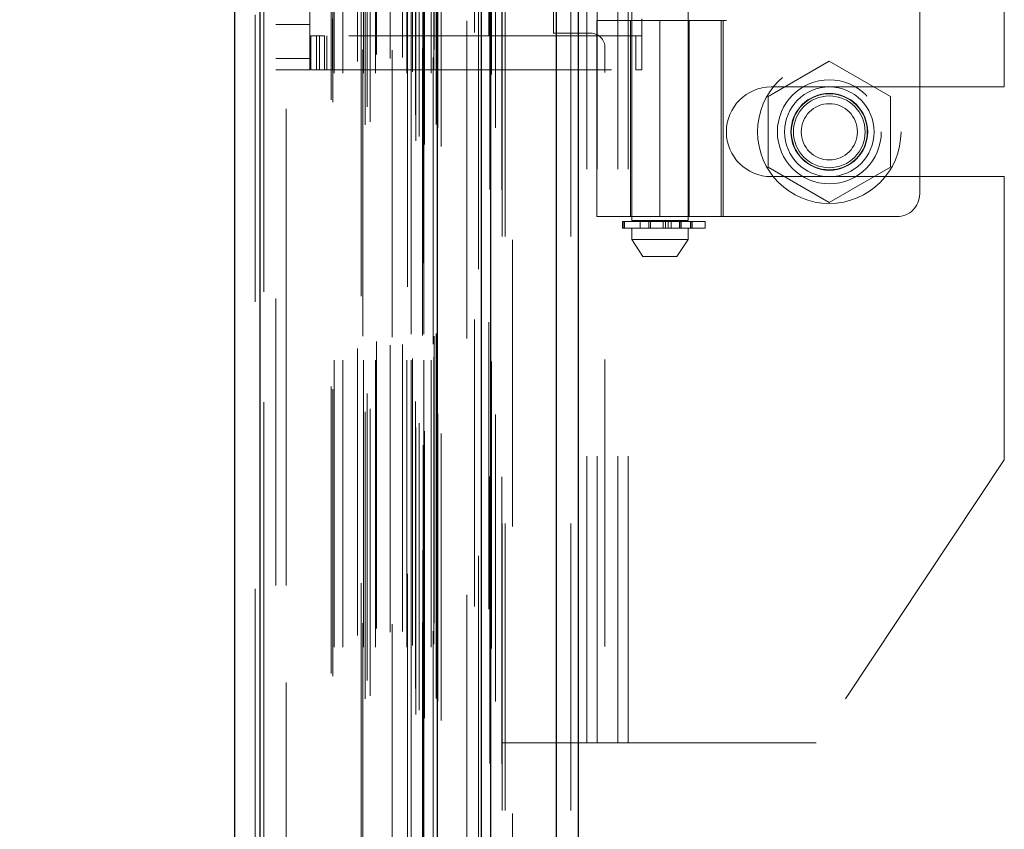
# Model space of a CAD drawing. Header units: inches. Extents: x 0.2 to 10.8, y 0.2 to 8.2.
# Tile 73 of 86: x 5.687 to 6.03, y 4.443 to 4.725. Entities that reach past the tile are written whole.
import ezdxf

# ---------------------------------------------------------------- set-up
doc = ezdxf.new("R2010")
doc.units = ezdxf.units.IN
doc.header["$MEASUREMENT"] = 0
doc.linetypes.add('HIDDEN', pattern=[0.075, 0.05, -0.025])
doc.layers.add('DIMENSIONS', color=140, linetype='Continuous')
doc.layers.add('SLD-0', color=179, linetype='Continuous')
doc.styles.add('SLDTEXTSTYLE0', font='TXT', dxfattribs={"width": 0.7})
doc.dimstyles.new('SLDDIMSTYLE0', dxfattribs={"dimtxt": 0.084961, "dimasz": 0.13, "dimexe": 0, "dimexo": 0.0625, "dimgap": 0.02124, "dimtad": 0, "dimtih": 1, "dimtoh": 1, "dimlfac": 10, "dimrnd": 1e-09, "dimzin": 12, "dimdsep": 46, "dimtxsty": 'SLDTEXTSTYLE0', "dimsah": 1, "dimcen": 0.09, "dimadec": 0, "dimazin": 3, "dimtfac": 1, "dimtofl": 0, "dimtmove": 0, "dimatfit": 3, "dimfxl": 0, "dimfrac": 2, "dimtolj": 1, "dimtzin": 12, "dimarcsym": 0})

# ---------------------------------------------------------------- blocks, each defined once
blk = doc.blocks.new('_D_18')
at = {"layer": 'DIMENSIONS'}
for p, q in [((5.8349, 5.13555), (5.36588, 5.13555)), ((5.49088, 5.13555), (5.49088, 4.43374)), ((5.32931, 4.27969), (5.30078, 4.27969)), ((5.30078, 4.27969), (5.30078, 4.14466)), ((5.65245, 4.27969), (5.68098, 4.27969)), ((5.68098, 4.27969), (5.68098, 4.14466)), ((5.30078, 4.14466), (5.32931, 4.14466)), ((5.68098, 4.14466), (5.65245, 4.14466)), ((5.49088, 3.28715), (5.49088, 4.12564)), ((5.8349, 3.28715), (5.36588, 3.28715))]:
    blk.add_line(p, q, dxfattribs=at)
for points in [[(5.49088, 5.13555), (5.47088, 5.00555), (5.51088, 5.00555)], [(5.49088, 3.28715), (5.51088, 3.41715), (5.47088, 3.41715)]]:
    blk.add_solid(points, dxfattribs=at)
at = {"layer": 'DIMENSIONS', "char_height": 0.083333, "attachment_point": 1, "style": 'SLDTEXTSTYLE0'}
for s, insert in [('18.48', (5.32931, 4.40613)), ('469.5', (5.32931, 4.25208))]:
    blk.add_mtext(s, dxfattribs=dict(at, insert=insert))
blk = doc.blocks.new('_D_19')
at = {"layer": 'DIMENSIONS'}
for p, q in [((5.7982, 5.27385), (4.89601, 5.27385)), ((5.02101, 5.27385), (5.02101, 4.48929)), ((4.85944, 4.35916), (4.83091, 4.35916)), ((4.83091, 4.35916), (4.83091, 4.22413)), ((5.18259, 4.35916), (5.21112, 4.35916)), ((5.21112, 4.35916), (5.21112, 4.22413)), ((4.83091, 4.22413), (4.85944, 4.22413)), ((5.21112, 4.22413), (5.18259, 4.22413)), ((5.02101, 3.14875), (5.02101, 4.07008)), ((5.7982, 3.14875), (4.89601, 3.14875))]:
    blk.add_line(p, q, dxfattribs=at)
for points in [[(5.02101, 5.27385), (5.00101, 5.14385), (5.04101, 5.14385)], [(5.02101, 3.14875), (5.04101, 3.27875), (5.00101, 3.27875)]]:
    blk.add_solid(points, dxfattribs=at)
at = {"layer": 'DIMENSIONS', "char_height": 0.083333, "attachment_point": 1, "style": 'SLDTEXTSTYLE0'}
for s, insert in [('21.25', (4.85944, 4.4856)), ('539.8', (4.85944, 4.33155)), ('OPENING', (4.75898, 4.1775))]:
    blk.add_mtext(s, dxfattribs=dict(at, insert=insert))

msp = doc.modelspace()

# ---------------------------------------------------------------- linework, layer by layer
at = {"layer": 'SLD-0', "linetype": 'Continuous', "lineweight": 25}
for p, q in [((5.874251, 3.049848), (5.874251, 5.383427)), ((5.881888, 5.384843), (5.881888, 3.049848)), ((5.848196, 3.049848), (5.848196, 5.372348)), ((5.85136, 3.049848), (5.85136, 5.372658)), ((5.832833, 3.081173), (5.832833, 5.341503)), ((5.771008, 3.092074), (5.771008, 5.330601)), ((5.762083, 5.327067), (5.762083, 3.095609))]:
    msp.add_line(p, q, dxfattribs=at)
at = {"layer": 'SLD-0', "linetype": 'HIDDEN', "lineweight": 18}
for p, q in [((5.874251, 3.049848), (5.874251, 5.383427)), ((5.879342, 3.049848), (5.879342, 5.383427)), ((5.879342, 3.049848), (5.879342, 5.383427)), ((5.881888, 5.384843), (5.881888, 3.049848)), ((5.881888, 3.049848), (5.881888, 5.384843)), ((5.881888, 3.049848), (5.881888, 5.384843)), ((5.85136, 3.049848), (5.85136, 5.372658)), ((5.855396, 3.049848), (5.855396, 5.372348)), ((5.856451, 3.049848), (5.856451, 5.372658)), ((5.856451, 3.049848), (5.856451, 5.372658)), ((5.851055, 3.066208), (5.851055, 5.356467)), ((5.827762, 3.077172), (5.827762, 5.345503)), ((5.827762, 3.077172), (5.827762, 5.345503)), ((5.834083, 3.081173), (5.834083, 5.341503)), ((5.825197, 3.083254), (5.825197, 5.339421)), ((5.826388, 3.08476), (5.826388, 5.337961)), ((5.827661, 5.340591), (5.827661, 3.082085)), ((5.828273, 3.081977), (5.828273, 5.340699)), ((5.847148, 5.338523), (5.847148, 3.084159)), ((5.847148, 5.338521), (5.847148, 3.084169)), ((5.807587, 3.088731), (5.807587, 5.333945)), ((5.832923, 3.087754), (5.832923, 5.334921)), ((5.832956, 3.088006), (5.832956, 5.33467)), ((5.771008, 5.330601), (5.771008, 3.092074)), ((5.772258, 3.092074), (5.772258, 5.330601)), ((5.772258, 5.330601), (5.772258, 3.092074)), ((5.809305, 3.08984), (5.809305, 5.332831)), ((5.822319, 5.332336), (5.822319, 3.09035)), ((5.832382, 3.088911), (5.832382, 5.333765)), ((5.832382, 3.088911), (5.832382, 5.333765)), ((5.806171, 5.329105), (5.806171, 3.093565)), ((5.808289, 3.095094), (5.808289, 5.327582)), ((5.82516, 3.092311), (5.82516, 5.330365)), ((5.769283, 5.327067), (5.769283, 3.095609)), ((5.795749, 3.097534), (5.795749, 5.325142)), ((5.796268, 3.096657), (5.796268, 5.326019)), ((5.843024, 5.32496), (5.843024, 3.097686)), ((5.796749, 3.106794), (5.796749, 5.315881)), ((5.796749, 3.106794), (5.796749, 5.315881)), ((5.799788, 3.106794), (5.799788, 5.315881)), ((5.806775, 5.315084), (5.806775, 3.107592)), ((5.80703, 3.106794), (5.80703, 5.315881)), ((5.811164, 3.106794), (5.811164, 5.315881)), ((5.81701, 5.314798), (5.81701, 3.107874)), ((5.822169, 3.106794), (5.822169, 5.315881)), ((5.823576, 5.315881), (5.823576, 3.106794)), ((5.823576, 3.106794), (5.823576, 5.315881)), ((5.824076, 3.107294), (5.824076, 5.315381)), ((5.827576, 5.315381), (5.827576, 3.107294)), ((5.828076, 3.106794), (5.828076, 5.315881)), ((5.828076, 5.315881), (5.828076, 3.106794)), ((5.830565, 3.106794), (5.830565, 5.315881)), ((5.830565, 3.106794), (5.830565, 5.315881)), ((5.831576, 3.107794), (5.831576, 5.314881)), ((5.831576, 3.107794), (5.831576, 5.314881)), ((5.804958, 3.110833), (5.804958, 5.311842)), ((5.816353, 3.111948), (5.816353, 5.310727)), ((5.816353, 3.111948), (5.816353, 5.310727)), ((5.82062, 3.112244), (5.82062, 5.31043)), ((5.831283, 5.312288), (5.831283, 3.110388)), ((5.811486, 3.113279), (5.811486, 5.309405)), ((5.831661, 3.11509), (5.831661, 5.307586)), ((5.831661, 3.11509), (5.831661, 5.307586)), ((5.832318, 3.116018), (5.832318, 5.306658)), ((5.832318, 3.116018), (5.832318, 5.306658)), ((5.845748, 3.120926), (5.845748, 5.301749)), ((5.850708, 3.119992), (5.850708, 5.302642)), ((5.858996, 3.148748), (5.858996, 5.273848)), ((5.858996, 3.148748), (5.858996, 5.273848)), ((5.858996, 3.148748), (5.858996, 5.273848)), ((5.858996, 3.148748), (5.858996, 5.273848)), ((5.776483, 5.228288), (5.776483, 3.194388)), ((5.780083, 3.194388), (5.780083, 5.228288)), ((5.780083, 3.194388), (5.780083, 5.228288)), ((5.780083, 5.228288), (5.780083, 3.194388)), ((5.780083, 5.228288), (5.780083, 3.194388)), ((5.884896, 4.473348), (5.884896, 5.135548)), ((5.884896, 4.473348), (5.884896, 5.135548)), ((5.888496, 4.473348), (5.888496, 5.135548)), ((5.895696, 4.473348), (5.895696, 5.135548)), ((5.899296, 4.473348), (5.899296, 5.135548)), ((5.899296, 4.473348), (5.899296, 5.135548)), ((5.900499, 4.950773), (5.900499, 4.655497)), ((5.920184, 4.655497), (5.920184, 4.950773)), ((6.000893, 4.944222), (6.000893, 4.664694)), ((6.030396, 4.701973), (6.030396, 4.906923)), ((5.788294, 4.711938), (5.788294, 4.896978)), ((5.873196, 4.720698), (5.873196, 4.888198)), ((5.933606, 4.883789), (5.933606, 4.725127)), ((5.776483, 4.723749), (5.788294, 4.723749)), ((5.796168, 4.725718), (5.796168, 4.719812)), ((5.888294, 4.725127), (5.932389, 4.725127)), ((5.888294, 4.725127), (5.888294, 4.65682)), ((5.900105, 4.725127), (5.900105, 4.65682)), ((5.904042, 4.725718), (5.904042, 4.719812)), ((5.910341, 4.725127), (5.910341, 4.65682)), ((5.910341, 4.65682), (5.910341, 4.725127)), ((5.920229, 4.725127), (5.920229, 4.65682)), ((5.920578, 4.65682), (5.920578, 4.725127)), ((5.931637, 4.65682), (5.931637, 4.725127)), ((5.932389, 4.725127), (5.933606, 4.725127)), ((5.932389, 4.65682), (5.932389, 4.725127)), ((5.788688, 4.708001), (5.788688, 4.719812)), ((5.788688, 4.719812), (5.790656, 4.719812)), ((5.790656, 4.708001), (5.790656, 4.719812)), ((5.791681, 4.719812), (5.790656, 4.719812)), ((5.790656, 4.708001), (5.790656, 4.719812)), ((5.791681, 4.708001), (5.791681, 4.719812)), ((5.791681, 4.719812), (5.793466, 4.719812)), ((5.793466, 4.708001), (5.793466, 4.719812)), ((5.901891, 4.719812), (5.793466, 4.719812)), ((5.7942, 4.719812), (5.7942, 4.708001)), ((5.796168, 4.719812), (5.796168, 4.708001)), ((5.886196, 4.720698), (5.873196, 4.720698)), ((5.901891, 4.708001), (5.901891, 4.719812)), ((5.901891, 4.719812), (5.904042, 4.719812)), ((5.904042, 4.708001), (5.904042, 4.719812)), ((5.891196, 3.706998), (5.891196, 4.715698)), ((5.776483, 4.711938), (5.788294, 4.711938)), ((5.776483, 4.711938), (5.788294, 4.711938)), ((5.788294, 4.711938), (5.788294, 4.708001)), ((5.969396, 4.710943), (5.948096, 4.698645)), ((5.990696, 4.698645), (5.969396, 4.710943)), ((5.776483, 4.708001), (5.788294, 4.708001)), ((5.790656, 4.708001), (5.788688, 4.708001)), ((5.791681, 4.708001), (5.790656, 4.708001)), ((5.793466, 4.708001), (5.791681, 4.708001)), ((5.793466, 4.708001), (5.901891, 4.708001)), ((5.904042, 4.708001), (5.901891, 4.708001)), ((5.949146, 4.701973), (6.030396, 4.701973)), ((5.948096, 4.698645), (5.948096, 4.67405)), ((5.990696, 4.67405), (5.990696, 4.698645)), ((5.948096, 4.67405), (5.969396, 4.661752)), ((5.969396, 4.661752), (5.990696, 4.67405)), ((5.949146, 4.670723), (6.030396, 4.670723)), ((6.030396, 4.572035), (6.030396, 4.670723)), ((5.932389, 4.65682), (5.888294, 4.65682)), ((5.897338, 4.655104), (5.897483, 4.655104)), ((5.897338, 4.655104), (5.897338, 4.652741)), ((5.897483, 4.652741), (5.897483, 4.655104)), ((5.897483, 4.655104), (5.926089, 4.655104)), ((5.897483, 4.655104), (5.897483, 4.652741)), ((5.897955, 4.655104), (5.897955, 4.652741)), ((5.897955, 4.652741), (5.897955, 4.655104)), ((5.920184, 4.655497), (5.900499, 4.655497)), ((5.903452, 4.655497), (5.903452, 4.652741)), ((5.906495, 4.652741), (5.906495, 4.655104)), ((5.906495, 4.655104), (5.906495, 4.652741)), ((5.907043, 4.655104), (5.907043, 4.652741)), ((5.907043, 4.652741), (5.907043, 4.655104)), ((5.911433, 4.652741), (5.911433, 4.655104)), ((5.911433, 4.655104), (5.911433, 4.652741)), ((5.912318, 4.655104), (5.912318, 4.652741)), ((5.912318, 4.652741), (5.912318, 4.655104)), ((5.913187, 4.652741), (5.913187, 4.655104)), ((5.913187, 4.655104), (5.913187, 4.652741)), ((5.914205, 4.655104), (5.914205, 4.652741)), ((5.914205, 4.652741), (5.914205, 4.655104)), ((5.917134, 4.655104), (5.917134, 4.652741)), ((5.917144, 4.655104), (5.917144, 4.652741)), ((5.917144, 4.652741), (5.917144, 4.655104)), ((5.917231, 4.652741), (5.917231, 4.655497)), ((5.917231, 4.652741), (5.917231, 4.655104)), ((5.917718, 4.652741), (5.917718, 4.655104)), ((5.917718, 4.655104), (5.917718, 4.652741)), ((5.920962, 4.655104), (5.920962, 4.652741)), ((5.920962, 4.652741), (5.920962, 4.655104)), ((5.921502, 4.652741), (5.921502, 4.655104)), ((5.921502, 4.655104), (5.921502, 4.652741)), ((5.921546, 4.652741), (5.921546, 4.655104)), ((5.926089, 4.652741), (5.926089, 4.655104)), ((5.932389, 4.65682), (5.993018, 4.65682)), ((5.897483, 4.652741), (5.897338, 4.652741)), ((5.926089, 4.652741), (5.897483, 4.652741)), ((5.900499, 4.652741), (5.900499, 4.648804)), ((5.920184, 4.648804), (5.920184, 4.652741)), ((5.900499, 4.648804), (5.920184, 4.648804)), ((5.900499, 4.648804), (5.904436, 4.642899)), ((5.916247, 4.642899), (5.920184, 4.648804)), ((5.904436, 4.642899), (5.916247, 4.642899)), ((6.030396, 4.572035), (5.964846, 4.473348)), ((5.884896, 4.473348), (5.855396, 4.473348)), ((5.888496, 4.473348), (5.884896, 4.473348)), ((5.899296, 4.473348), (5.888496, 4.473348)), ((5.964846, 4.473348), (5.899296, 4.473348))]:
    msp.add_line(p, q, dxfattribs=at)
at = {"layer": 'SLD-0', "linetype": 'HIDDEN', "lineweight": 18, "flags": 128}
for points in [[(5.855263, 3.066136), (5.855264, 4.202273), (5.855263, 5.356534)], [(5.852984, 3.087791), (5.852984, 4.193201), (5.852984, 5.334887)], [(5.852984, 3.087805), (5.852984, 4.164999), (5.852984, 5.334857)], [(5.843024, 5.324988), (5.843025, 4.163728), (5.843024, 3.097687)], [(5.843039, 5.314296), (5.843039, 4.220399), (5.843039, 3.108382)], [(5.851578, 3.106358), (5.851579, 4.193201), (5.851578, 5.316339)], [(5.851578, 3.106337), (5.851579, 4.235135), (5.851578, 5.316338)]]:
    msp.add_lwpolyline(points, dxfattribs=at)
at = {"layer": 'SLD-0', "linetype": 'HIDDEN', "lineweight": 18}
for radius in [0.025, 0.01811, 0.015625, 0.013386, 0.01325, 0.0125, 0.009795]:
    msp.add_circle((5.969396, 4.686348), radius, dxfattribs=at)
for centre, radius, start, end in [((5.886196, 4.715698), 0.005, 0, 90), ((5.949146, 4.686348), 0.015625, 90, 270), ((5.993018, 4.664694), 0.007874, 270, 0)]:
    msp.add_arc(centre, radius, start, end, dxfattribs=at)

# ---------------------------------------------------------------- dimensions: what is measured, and where the dimension line sits
at = {"layer": 'DIMENSIONS'}
dim = msp.add_linear_dim(base=(5.021013, 5.273848), p1=(5.848196, 3.148748), p2=(5.848196, 5.273848), angle=90, text='<>\\POPENING', dimstyle='SLDDIMSTYLE0', dxfattribs=at)
dim.commit()
dim.dimension.update_dxf_attribs({"geometry": '_D_19', "text_midpoint": (5.021013, 4.279687), "dimtype": 160})
dim = msp.add_linear_dim(base=(5.49088, 5.135548), p1=(5.884896, 3.287148), p2=(5.884896, 5.135548), angle=90, dimstyle='SLDDIMSTYLE0', dxfattribs=at)
dim.commit()
dim.dimension.update_dxf_attribs({"geometry": '_D_18', "text_midpoint": (5.49088, 4.279687), "dimtype": 160})

doc.saveas('drawing.dxf')
